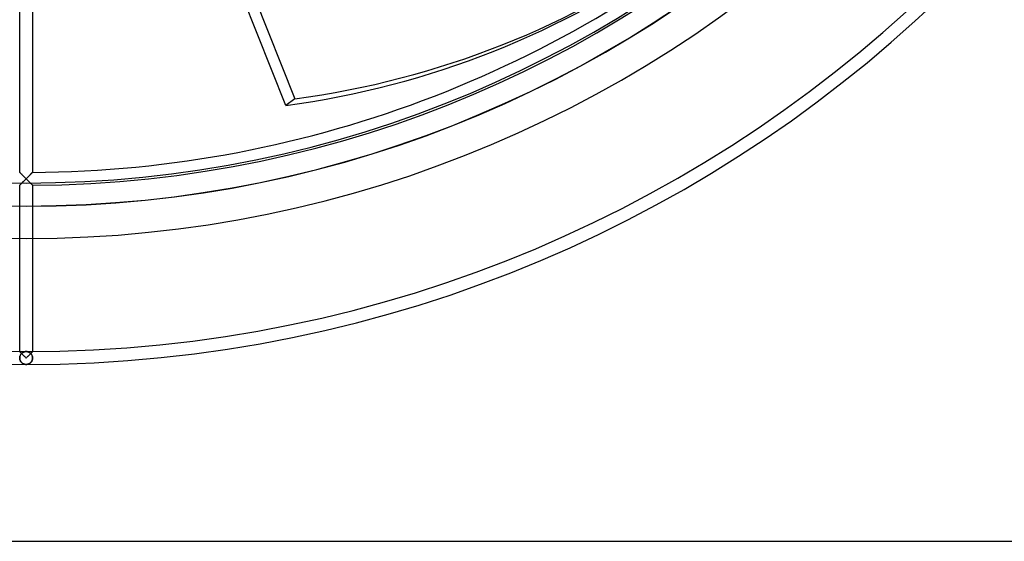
# Model space of a CAD drawing. Header units: millimetres. Extents: x -232 to 232, y -232 to 232.
# Tile 5 of 11: x -1 to 152, y -232 to -152. Entities that reach past the tile are written whole.
import ezdxf

# ---------------------------------------------------------------- set-up
doc = ezdxf.new("R2010")
doc.units = ezdxf.units.MM
doc.layers.add('HIDDEN', color=7, linetype='Continuous')
doc.layers.add('THICK', color=7, linetype='Continuous')

msp = doc.modelspace()

# ---------------------------------------------------------------- linework, layer by layer
at = {"layer": 'HIDDEN'}
for p, q in [((11.97, -89.47), (41.7, -163.82)), ((41.7, -163.82), (40.3, -164.84)), ((-1, -175.24), (-1, -175.23)), ((-0.99, -175.24), (-1, -175.24)), ((-0.97, -175.26), (-0.99, -175.24)), ((-0.96, -175.28), (-0.97, -175.26)), ((-0.93, -175.3), (-0.96, -175.28)), ((-0.9, -175.33), (-0.93, -175.3)), ((-0.87, -175.36), (-0.9, -175.33)), ((-0.84, -175.4), (-0.87, -175.36)), ((-0.8, -175.43), (-0.84, -175.4)), ((-0.76, -175.48), (-0.8, -175.43)), ((-0.72, -175.52), (-0.76, -175.48)), ((-0.67, -175.56), (-0.72, -175.52)), ((-0.63, -175.61), (-0.67, -175.56)), ((-0.58, -175.66), (-0.63, -175.61)), ((0.63, -175.61), (0.58, -175.66)), ((0.67, -175.56), (0.63, -175.61)), ((0.72, -175.52), (0.67, -175.56)), ((0.76, -175.48), (0.72, -175.52)), ((0.8, -175.43), (0.76, -175.48)), ((0.84, -175.4), (0.8, -175.43)), ((0.87, -175.36), (0.84, -175.4)), ((0.9, -175.33), (0.87, -175.36)), ((0.93, -175.3), (0.9, -175.33)), ((0.96, -175.28), (0.93, -175.3)), ((0.97, -175.26), (0.96, -175.28)), ((0.99, -175.24), (0.97, -175.26)), ((1, -175.24), (0.99, -175.24)), ((1, -175.23), (1, -175.24)), ((-0.93, -177.16), (-0.95, -177.19)), ((-0.94, -177.17), (-0.92, -177.15)), ((-0.9, -177.13), (-0.93, -177.16)), ((-0.92, -177.15), (-0.89, -177.12)), ((-0.86, -177.1), (-0.9, -177.13)), ((-0.89, -177.12), (-0.86, -177.09)), ((-0.83, -177.06), (-0.86, -177.1)), ((-0.86, -177.09), (-0.83, -177.06)), ((-0.79, -177.02), (-0.83, -177.06)), ((-0.83, -177.06), (-0.79, -177.02)), ((-0.75, -176.98), (-0.79, -177.02)), ((-0.79, -177.02), (-0.75, -176.99)), ((-0.7, -176.94), (-0.75, -176.98)), ((-0.75, -176.99), (-0.71, -176.95)), ((-0.71, -176.95), (-0.67, -176.9)), ((-0.65, -176.89), (-0.7, -176.94)), ((-0.67, -176.9), (-0.63, -176.86)), ((-0.63, -176.86), (-0.58, -176.82)), ((-0.53, -175.71), (-0.58, -175.66)), ((-0.58, -176.82), (-0.54, -176.77)), ((-0.54, -176.77), (-0.49, -176.73)), ((-0.48, -175.76), (-0.53, -175.71)), ((-0.49, -176.73), (-0.44, -176.68)), ((-0.43, -175.81), (-0.48, -175.76)), ((-0.44, -176.68), (-0.4, -176.63)), ((-0.38, -175.86), (-0.43, -175.81)), ((-0.4, -176.63), (-0.35, -176.58)), ((-0.32, -175.91), (-0.38, -175.86)), ((-0.35, -176.58), (-0.3, -176.53)), ((-0.27, -175.97), (-0.32, -175.91)), ((-0.3, -176.53), (-0.25, -176.49)), ((-0.22, -176.02), (-0.27, -175.97)), ((-0.25, -176.49), (-0.2, -176.44)), ((-0.16, -176.07), (-0.22, -176.02)), ((-0.2, -176.44), (-0.15, -176.39)), ((-0.11, -176.13), (-0.16, -176.07)), ((-0.15, -176.39), (-0.1, -176.34)), ((-0.05, -176.18), (-0.11, -176.13)), ((-0.1, -176.34), (-0.05, -176.29)), ((0, -176.24), (-0.05, -176.18)), ((-0.05, -176.29), (0, -176.24)), ((0.05, -176.18), (0, -176.24)), ((0, -176.24), (0.05, -176.29)), ((0.11, -176.13), (0.05, -176.18)), ((0.05, -176.29), (0.1, -176.34)), ((0.1, -176.34), (0.16, -176.39)), ((0.16, -176.07), (0.11, -176.13)), ((0.22, -176.02), (0.16, -176.07)), ((0.16, -176.39), (0.21, -176.44)), ((0.21, -176.44), (0.26, -176.5)), ((0.27, -175.97), (0.22, -176.02)), ((0.26, -176.5), (0.31, -176.55)), ((0.32, -175.91), (0.27, -175.97)), ((0.31, -176.55), (0.36, -176.6)), ((0.38, -175.86), (0.32, -175.91)), ((0.36, -176.6), (0.41, -176.65)), ((0.43, -175.81), (0.38, -175.86)), ((0.41, -176.65), (0.46, -176.7)), ((0.48, -175.76), (0.43, -175.81)), ((0.46, -176.7), (0.51, -176.74)), ((0.53, -175.71), (0.48, -175.76)), ((0.51, -176.74), (0.56, -176.79)), ((0.58, -175.66), (0.53, -175.71)), ((0.56, -176.79), (0.6, -176.84)), ((0.6, -176.84), (0.65, -176.88)), ((0.65, -176.88), (0.69, -176.93)), ((0.7, -176.94), (0.65, -176.89)), ((0.69, -176.93), (0.73, -176.97)), ((0.75, -176.98), (0.7, -176.94)), ((0.73, -176.97), (0.78, -177.01)), ((0.79, -177.02), (0.75, -176.98)), ((0.78, -177.01), (0.81, -177.05)), ((0.83, -177.06), (0.79, -177.02)), ((0.81, -177.05), (0.85, -177.08)), ((0.86, -177.1), (0.83, -177.06)), ((0.85, -177.08), (0.88, -177.12)), ((0.9, -177.13), (0.86, -177.1)), ((0.88, -177.12), (0.91, -177.14)), ((0.93, -177.16), (0.9, -177.13)), ((0.91, -177.14), (0.94, -177.17)), ((0.95, -177.19), (0.93, -177.16)), ((-0.99, -177.22), (-1, -177.23)), ((-1, -177.23), (-0.99, -177.22)), ((-1, -177.23), (-1, -177.23)), ((-1, -203.05), (-1, -177.23)), ((-1, -177.23), (-1, -177.23)), ((-0.97, -177.21), (-0.99, -177.22)), ((-0.99, -177.22), (-0.98, -177.21)), ((-0.98, -177.21), (-0.96, -177.2)), ((-0.95, -177.19), (-0.97, -177.21)), ((-0.96, -177.2), (-0.94, -177.17)), ((0.94, -177.17), (0.96, -177.19)), ((0.97, -177.21), (0.95, -177.19)), ((0.96, -177.19), (0.98, -177.21)), ((0.99, -177.22), (0.97, -177.21)), ((0.98, -177.21), (0.99, -177.22)), ((1, -177.23), (0.99, -177.22)), ((0.99, -177.22), (1, -177.23)), ((1, -177.23), (1, -203.05)), ((1, -177.23), (1, -177.23)), ((1, -177.23), (1, -177.23)), ((-1, -203.05), (-1, -203.05)), ((-1, -203.05), (-1, -203.05)), ((-1, -203.05), (-0.99, -203.06)), ((-0.99, -203.06), (-1, -203.05)), ((-1, -203.05), (-1, -203.05)), ((-0.99, -203.06), (-0.98, -203.06)), ((-0.98, -203.07), (-0.99, -203.06)), ((-0.98, -203.06), (-0.97, -203.07)), ((-0.96, -203.09), (-0.98, -203.07)), ((-0.97, -203.07), (-0.96, -203.09)), ((-0.96, -203.09), (-0.95, -203.1)), ((-0.94, -203.11), (-0.96, -203.09)), ((-0.95, -203.1), (-0.93, -203.11)), ((-0.91, -203.14), (-0.94, -203.11)), ((-0.93, -203.11), (-0.92, -203.13)), ((-0.43, -203.15), (-0.37, -203.12)), ((-0.36, -203.12), (-0.41, -203.14)), ((-0.37, -203.12), (-0.32, -203.1)), ((-0.31, -203.1), (-0.36, -203.12)), ((-0.32, -203.1), (-0.27, -203.09)), ((-0.26, -203.08), (-0.31, -203.1)), ((-0.27, -203.09), (-0.22, -203.07)), ((-0.21, -203.07), (-0.26, -203.08)), ((-0.22, -203.07), (-0.16, -203.06)), ((-0.16, -203.06), (-0.21, -203.07)), ((-0.1, -203.06), (-0.16, -203.06)), ((-0.16, -203.06), (-0.11, -203.06)), ((-0.11, -203.06), (-0.05, -203.05)), ((-0.05, -203.05), (-0.1, -203.06)), ((0, -203.05), (-0.05, -203.05)), ((-0.05, -203.05), (0, -203.05)), ((0.05, -203.05), (0, -203.05)), ((0, -203.05), (0.05, -203.05)), ((0.1, -203.06), (0.05, -203.05)), ((0.05, -203.05), (0.11, -203.06)), ((0.16, -203.06), (0.1, -203.06)), ((0.11, -203.06), (0.16, -203.06)), ((0.21, -203.07), (0.16, -203.06)), ((0.16, -203.06), (0.22, -203.07)), ((0.26, -203.08), (0.21, -203.07)), ((0.22, -203.07), (0.27, -203.09)), ((0.31, -203.1), (0.26, -203.08)), ((0.27, -203.09), (0.32, -203.1)), ((0.36, -203.12), (0.31, -203.1)), ((0.32, -203.1), (0.37, -203.12)), ((0.41, -203.14), (0.36, -203.12)), ((0.37, -203.12), (0.43, -203.15)), ((0.94, -203.11), (0.91, -203.14)), ((0.92, -203.13), (0.93, -203.11)), ((0.93, -203.11), (0.95, -203.1)), ((0.96, -203.09), (0.94, -203.11)), ((0.95, -203.1), (0.96, -203.09)), ((0.96, -203.09), (0.97, -203.07)), ((0.98, -203.07), (0.96, -203.09)), ((0.97, -203.07), (0.98, -203.06)), ((0.98, -203.06), (0.99, -203.06)), ((0.99, -203.06), (0.98, -203.07)), ((0.99, -203.06), (1, -203.05)), ((1, -203.05), (0.99, -203.06)), ((1, -203.05), (1, -203.05)), ((1, -203.05), (1, -203.05)), ((1, -203.05), (1, -203.05)), ((-1, -203.97), (-0.99, -203.9)), ((-0.99, -203.91), (-1, -203.98)), ((-1, -204.05), (-1, -203.97)), ((-1, -203.98), (-1, -204.05)), ((-1, -204.05), (-1, -204.12)), ((-1, -204.12), (-1, -204.05)), ((-1, -204.12), (-0.99, -204.19)), ((-0.99, -204.19), (-1, -204.12)), ((-0.99, -203.9), (-0.97, -203.83)), ((-0.98, -203.84), (-0.99, -203.91)), ((-0.99, -204.19), (-0.98, -204.26)), ((-0.98, -204.26), (-0.99, -204.19)), ((-0.96, -203.77), (-0.98, -203.84)), ((-0.98, -204.26), (-0.96, -204.32)), ((-0.96, -204.33), (-0.98, -204.26)), ((-0.97, -203.83), (-0.96, -203.75)), ((-0.96, -203.75), (-0.93, -203.69)), ((-0.94, -203.7), (-0.96, -203.77)), ((-0.96, -204.32), (-0.94, -204.39)), ((-0.94, -204.39), (-0.96, -204.33)), ((-0.91, -203.64), (-0.94, -203.7)), ((-0.94, -204.39), (-0.92, -204.45)), ((-0.92, -204.45), (-0.94, -204.39)), ((-0.93, -203.69), (-0.9, -203.62)), ((-0.92, -203.13), (-0.9, -203.15)), ((-0.92, -204.45), (-0.89, -204.51)), ((-0.89, -204.51), (-0.92, -204.45)), ((-0.88, -203.17), (-0.91, -203.14)), ((-0.88, -203.58), (-0.91, -203.64)), ((-0.9, -203.15), (-0.88, -203.17)), ((-0.9, -203.62), (-0.87, -203.56)), ((-0.89, -204.51), (-0.86, -204.56)), ((-0.86, -204.57), (-0.89, -204.51)), ((-0.88, -203.17), (-0.86, -203.19)), ((-0.85, -203.2), (-0.88, -203.17)), ((-0.85, -203.52), (-0.88, -203.58)), ((-0.87, -203.56), (-0.84, -203.5)), ((-0.86, -203.19), (-0.84, -203.21)), ((-0.86, -204.56), (-0.83, -204.61)), ((-0.82, -204.62), (-0.86, -204.57)), ((-0.81, -203.23), (-0.85, -203.2)), ((-0.81, -203.47), (-0.85, -203.52)), ((-0.84, -203.21), (-0.81, -203.23)), ((-0.84, -203.5), (-0.8, -203.45)), ((-0.83, -204.61), (-0.79, -204.66)), ((-0.79, -204.67), (-0.82, -204.62)), ((-0.81, -203.23), (-0.79, -203.26)), ((-0.78, -203.27), (-0.81, -203.23)), ((-0.77, -203.42), (-0.81, -203.47)), ((-0.8, -203.45), (-0.76, -203.4)), ((-0.79, -203.26), (-0.76, -203.29)), ((-0.74, -203.31), (-0.78, -203.27)), ((-0.73, -203.37), (-0.77, -203.42)), ((-0.76, -203.29), (-0.74, -203.31)), ((-0.76, -203.4), (-0.72, -203.35)), ((-0.74, -203.31), (-0.71, -203.34)), ((-0.69, -203.36), (-0.74, -203.31)), ((-0.69, -203.33), (-0.73, -203.37)), ((-0.72, -203.35), (-0.67, -203.31)), ((-0.65, -203.29), (-0.69, -203.33)), ((-0.65, -203.4), (-0.69, -203.36)), ((-0.67, -203.31), (-0.62, -203.27)), ((-0.6, -203.25), (-0.65, -203.29)), ((-0.6, -203.44), (-0.65, -203.4)), ((-0.62, -203.27), (-0.58, -203.23)), ((-0.56, -203.22), (-0.6, -203.25)), ((-0.56, -203.49), (-0.6, -203.44)), ((-0.58, -203.23), (-0.53, -203.2)), ((-0.51, -203.19), (-0.56, -203.22)), ((-0.51, -203.54), (-0.56, -203.49)), ((-0.53, -203.2), (-0.48, -203.17)), ((-0.46, -203.16), (-0.51, -203.19)), ((-0.46, -203.59), (-0.51, -203.54)), ((-0.48, -203.17), (-0.43, -203.15)), ((-0.41, -203.14), (-0.46, -203.16)), ((-0.41, -203.64), (-0.46, -203.59)), ((-0.36, -203.69), (-0.41, -203.64)), ((-0.31, -203.74), (-0.36, -203.69)), ((-0.26, -203.79), (-0.31, -203.74)), ((-0.21, -203.84), (-0.26, -203.79)), ((-0.16, -203.89), (-0.21, -203.84)), ((-0.1, -203.95), (-0.16, -203.89)), ((-0.05, -204), (-0.1, -203.95)), ((0, -204.05), (-0.05, -204)), ((0.05, -204), (0, -204.05)), ((0.1, -203.95), (0.05, -204)), ((0.16, -203.89), (0.1, -203.95)), ((0.21, -203.84), (0.16, -203.89)), ((0.26, -203.79), (0.21, -203.84)), ((0.31, -203.74), (0.26, -203.79)), ((0.36, -203.69), (0.31, -203.74)), ((0.41, -203.64), (0.36, -203.69)), ((0.46, -203.16), (0.41, -203.14)), ((0.46, -203.59), (0.41, -203.64)), ((0.43, -203.15), (0.48, -203.17)), ((0.51, -203.19), (0.46, -203.16)), ((0.51, -203.54), (0.46, -203.59)), ((0.48, -203.17), (0.53, -203.2)), ((0.56, -203.22), (0.51, -203.19)), ((0.56, -203.49), (0.51, -203.54)), ((0.53, -203.2), (0.58, -203.23)), ((0.6, -203.25), (0.56, -203.22)), ((0.6, -203.44), (0.56, -203.49)), ((0.58, -203.23), (0.62, -203.27)), ((0.65, -203.29), (0.6, -203.25)), ((0.65, -203.4), (0.6, -203.44)), ((0.62, -203.27), (0.67, -203.31)), ((0.69, -203.33), (0.65, -203.29)), ((0.69, -203.36), (0.65, -203.4)), ((0.67, -203.31), (0.72, -203.35)), ((0.74, -203.31), (0.69, -203.36)), ((0.73, -203.37), (0.69, -203.33)), ((0.71, -203.34), (0.74, -203.31)), ((0.72, -203.35), (0.76, -203.4)), ((0.77, -203.42), (0.73, -203.37)), ((0.78, -203.27), (0.74, -203.31)), ((0.74, -203.31), (0.76, -203.29)), ((0.76, -203.29), (0.79, -203.26)), ((0.76, -203.4), (0.8, -203.45)), ((0.81, -203.47), (0.77, -203.42)), ((0.81, -203.23), (0.78, -203.27)), ((0.79, -203.26), (0.81, -203.23)), ((0.79, -204.66), (0.83, -204.61)), ((0.82, -204.62), (0.79, -204.67)), ((0.8, -203.45), (0.84, -203.5)), ((0.85, -203.2), (0.81, -203.23)), ((0.81, -203.23), (0.84, -203.21)), ((0.85, -203.52), (0.81, -203.47)), ((0.86, -204.57), (0.82, -204.62)), ((0.83, -204.61), (0.86, -204.56)), ((0.84, -203.21), (0.86, -203.19)), ((0.84, -203.5), (0.87, -203.56)), ((0.88, -203.17), (0.85, -203.2)), ((0.88, -203.58), (0.85, -203.52)), ((0.86, -203.19), (0.88, -203.17)), ((0.86, -204.56), (0.89, -204.51)), ((0.89, -204.51), (0.86, -204.57)), ((0.87, -203.56), (0.9, -203.62)), ((0.91, -203.14), (0.88, -203.17)), ((0.88, -203.17), (0.9, -203.15)), ((0.91, -203.64), (0.88, -203.58)), ((0.89, -204.51), (0.92, -204.45)), ((0.92, -204.45), (0.89, -204.51)), ((0.9, -203.15), (0.92, -203.13)), ((0.9, -203.62), (0.93, -203.69)), ((0.94, -203.7), (0.91, -203.64)), ((0.92, -204.45), (0.94, -204.39)), ((0.94, -204.39), (0.92, -204.45)), ((0.93, -203.69), (0.96, -203.75)), ((0.96, -203.77), (0.94, -203.7)), ((0.94, -204.39), (0.96, -204.32)), ((0.96, -204.33), (0.94, -204.39)), ((0.96, -203.75), (0.97, -203.83)), ((0.98, -203.84), (0.96, -203.77)), ((0.96, -204.32), (0.98, -204.26)), ((0.98, -204.26), (0.96, -204.33)), ((0.97, -203.83), (0.99, -203.9)), ((0.99, -203.91), (0.98, -203.84)), ((0.98, -204.26), (0.99, -204.19)), ((0.99, -204.19), (0.98, -204.26)), ((0.99, -203.9), (1, -203.97)), ((1, -203.98), (0.99, -203.91)), ((0.99, -204.19), (1, -204.12)), ((1, -204.12), (0.99, -204.19)), ((1, -203.97), (1, -204.05)), ((1, -204.05), (1, -203.98)), ((1, -204.12), (1, -204.05)), ((1, -204.05), (1, -204.12)), ((-0.79, -204.66), (-0.75, -204.71)), ((-0.75, -204.71), (-0.79, -204.67)), ((-0.75, -204.71), (-0.71, -204.75)), ((-0.71, -204.76), (-0.75, -204.71)), ((-0.71, -204.75), (-0.67, -204.8)), ((-0.67, -204.8), (-0.71, -204.76)), ((-0.67, -204.8), (-0.62, -204.83)), ((-0.62, -204.83), (-0.67, -204.8)), ((-0.62, -204.83), (-0.57, -204.87)), ((-0.58, -204.87), (-0.62, -204.83)), ((-0.53, -204.9), (-0.58, -204.87)), ((-0.57, -204.87), (-0.52, -204.9)), ((-0.48, -204.93), (-0.53, -204.9)), ((-0.52, -204.9), (-0.47, -204.93)), ((-0.43, -204.95), (-0.48, -204.93)), ((-0.47, -204.93), (-0.41, -204.96)), ((-0.38, -204.97), (-0.43, -204.95)), ((-0.41, -204.96), (-0.36, -204.98)), ((-0.33, -204.99), (-0.38, -204.97)), ((-0.36, -204.98), (-0.3, -205)), ((-0.28, -205.01), (-0.33, -204.99)), ((-0.3, -205), (-0.24, -205.02)), ((-0.22, -205.02), (-0.28, -205.01)), ((-0.24, -205.02), (-0.18, -205.03)), ((-0.17, -205.04), (-0.22, -205.02)), ((-0.18, -205.03), (-0.12, -205.04)), ((-0.11, -205.04), (-0.17, -205.04)), ((-0.12, -205.04), (-0.06, -205.05)), ((-0.06, -205.05), (-0.11, -205.04)), ((-0.06, -205.05), (0, -205.05)), ((0, -205.05), (-0.06, -205.05)), ((0, -205.05), (0.06, -205.05)), ((0.06, -205.05), (0, -205.05)), ((0.06, -205.05), (0.12, -205.04)), ((0.11, -205.04), (0.06, -205.05)), ((0.17, -205.04), (0.11, -205.04)), ((0.12, -205.04), (0.18, -205.03)), ((0.22, -205.02), (0.17, -205.04)), ((0.18, -205.03), (0.24, -205.02)), ((0.28, -205.01), (0.22, -205.02)), ((0.24, -205.02), (0.3, -205)), ((0.33, -204.99), (0.28, -205.01)), ((0.3, -205), (0.36, -204.98)), ((0.38, -204.97), (0.33, -204.99)), ((0.36, -204.98), (0.41, -204.96)), ((0.43, -204.95), (0.38, -204.97)), ((0.41, -204.96), (0.47, -204.93)), ((0.48, -204.93), (0.43, -204.95)), ((0.47, -204.93), (0.52, -204.9)), ((0.53, -204.9), (0.48, -204.93)), ((0.52, -204.9), (0.57, -204.87)), ((0.58, -204.87), (0.53, -204.9)), ((0.57, -204.87), (0.62, -204.83)), ((0.62, -204.83), (0.58, -204.87)), ((0.62, -204.83), (0.67, -204.8)), ((0.67, -204.8), (0.62, -204.83)), ((0.67, -204.8), (0.71, -204.75)), ((0.71, -204.76), (0.67, -204.8)), ((0.71, -204.75), (0.75, -204.71)), ((0.75, -204.71), (0.71, -204.76)), ((0.75, -204.71), (0.79, -204.66)), ((0.79, -204.67), (0.75, -204.71))]:
    msp.add_line(p, q, dxfattribs=at)
for radius, start, end in [(205.05, 180, 270), (203.05, 180, 270), (180.46, 180, 0), (205.05, 270, 0), (203.05, 270, 0), (205.05, 270, 0), (203.05, 270, 0), (205.05, 180, 270), (203.05, 180, 270), (177.24, 270.3233, 359.6767)]:
    msp.add_arc((0, 0), radius, start, end, dxfattribs=at)
msp.add_ellipse((0.7, 0.51), major_axis=(-101.85, 140.19), ratio=0.866025, start_param=2.70526, end_param=3.141593, dxfattribs=at)
at = {"layer": 'THICK'}
for p, q in [((40.3, -164.84), (10.57, -90.49)), ((-1, -175.23), (-1, -149.42)), ((1, -149.42), (1, -175.23)), ((-1, -175.23), (-1, -175.24)), ((-1, -175.24), (-0.99, -175.24)), ((-0.99, -175.24), (-0.98, -175.26)), ((-0.98, -175.26), (-0.96, -175.27)), ((-0.96, -175.27), (-0.94, -175.29)), ((-0.94, -175.29), (-0.91, -175.32)), ((-0.91, -175.32), (-0.88, -175.35)), ((-0.88, -175.35), (-0.85, -175.38)), ((-0.85, -175.38), (-0.82, -175.42)), ((-0.82, -175.42), (-0.78, -175.45)), ((-0.78, -175.45), (-0.74, -175.49)), ((-0.74, -175.49), (-0.7, -175.53)), ((-0.7, -175.53), (-0.66, -175.58)), ((-0.66, -175.58), (-0.61, -175.62)), ((-0.61, -175.62), (-0.57, -175.67)), ((0.57, -175.67), (0.61, -175.62)), ((0.61, -175.62), (0.66, -175.58)), ((0.66, -175.58), (0.7, -175.53)), ((0.7, -175.53), (0.74, -175.49)), ((0.74, -175.49), (0.78, -175.45)), ((0.78, -175.45), (0.82, -175.42)), ((0.82, -175.42), (0.85, -175.38)), ((0.85, -175.38), (0.88, -175.35)), ((0.88, -175.35), (0.91, -175.32)), ((0.91, -175.32), (0.94, -175.29)), ((0.94, -175.29), (0.96, -175.27)), ((0.96, -175.27), (0.98, -175.26)), ((0.98, -175.26), (0.99, -175.24)), ((0.99, -175.24), (1, -175.24)), ((1, -175.24), (1, -175.23)), ((-0.61, -176.84), (-0.65, -176.89)), ((-0.56, -176.8), (-0.61, -176.84)), ((-0.57, -175.67), (-0.52, -175.71)), ((-0.51, -176.75), (-0.56, -176.8)), ((-0.52, -175.71), (-0.47, -175.76)), ((-0.46, -176.7), (-0.51, -176.75)), ((-0.47, -175.76), (-0.43, -175.81)), ((-0.42, -176.65), (-0.46, -176.7)), ((-0.43, -175.81), (-0.38, -175.86)), ((-0.36, -176.6), (-0.42, -176.65)), ((-0.38, -175.86), (-0.32, -175.91)), ((-0.31, -176.55), (-0.36, -176.6)), ((-0.32, -175.91), (-0.27, -175.96)), ((-0.26, -176.5), (-0.31, -176.55)), ((-0.27, -175.96), (-0.22, -176.02)), ((-0.21, -176.45), (-0.26, -176.5)), ((-0.22, -176.02), (-0.16, -176.07)), ((-0.16, -176.39), (-0.21, -176.45)), ((-0.16, -176.07), (-0.11, -176.13)), ((-0.11, -176.34), (-0.16, -176.39)), ((-0.11, -176.13), (-0.06, -176.18)), ((-0.05, -176.29), (-0.11, -176.34)), ((-0.06, -176.18), (0, -176.24)), ((0, -176.24), (-0.05, -176.29)), ((0, -176.24), (0.06, -176.18)), ((0.05, -176.29), (0, -176.24)), ((0.11, -176.34), (0.05, -176.29)), ((0.06, -176.18), (0.11, -176.13)), ((0.11, -176.13), (0.16, -176.07)), ((0.16, -176.39), (0.11, -176.34)), ((0.16, -176.07), (0.22, -176.02)), ((0.21, -176.45), (0.16, -176.39)), ((0.26, -176.5), (0.21, -176.45)), ((0.22, -176.02), (0.27, -175.96)), ((0.31, -176.55), (0.26, -176.5)), ((0.27, -175.96), (0.32, -175.91)), ((0.36, -176.6), (0.31, -176.55)), ((0.32, -175.91), (0.38, -175.86)), ((0.42, -176.65), (0.36, -176.6)), ((0.38, -175.86), (0.43, -175.81)), ((0.46, -176.7), (0.42, -176.65)), ((0.43, -175.81), (0.47, -175.76)), ((0.51, -176.75), (0.46, -176.7)), ((0.47, -175.76), (0.52, -175.71)), ((0.56, -176.8), (0.51, -176.75)), ((0.52, -175.71), (0.57, -175.67)), ((0.61, -176.84), (0.56, -176.8)), ((0.65, -176.89), (0.61, -176.84)), ((-232.5, -232.5), (232.5, -232.5))]:
    msp.add_line(p, q, dxfattribs=at)
for radius, start, end in [(180.5, 90, 270), (180.5, 270, 90), (185.5, 180, 0), (176.89, 180, 0), (175.24, 270.3269, 312.0478)]:
    msp.add_arc((0, 0), radius, start, end, dxfattribs=at)
msp.add_ellipse((-0.7, -0.51), major_axis=(101.85, -140.19), ratio=0.866025, start_param=-0.436332, end_param=0, dxfattribs=at)

doc.saveas('drawing.dxf')
